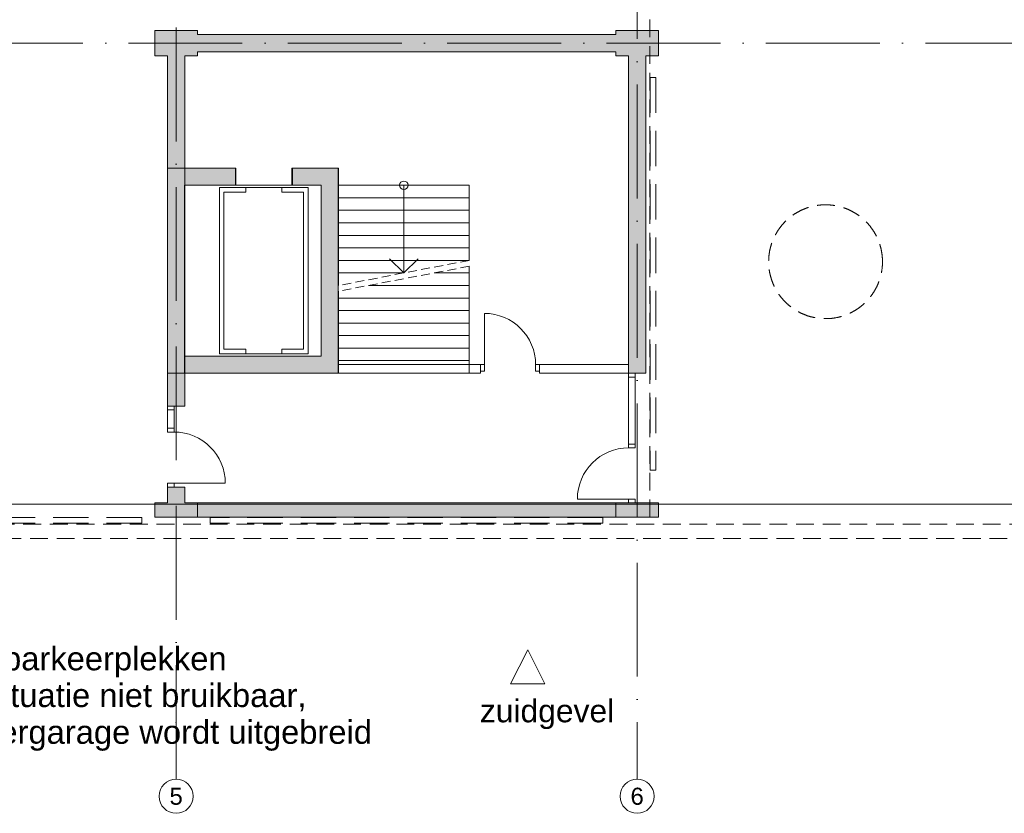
# Model space of a CAD drawing. Header units: millimetres. Extents: x -287545 to 1001608, y -673832 to 307178.
# Tile 22 of 64: x 33481 to 50781, y -81627 to -67687. Entities that reach past the tile are written whole.
import ezdxf
from ezdxf.enums import TextEntityAlignment as Align

# ---------------------------------------------------------------- set-up
doc = ezdxf.new("R2010")
doc.units = ezdxf.units.MM
doc.header["$MEASUREMENT"] = 0
for name, pattern in [('B0701', [468.239987, 311.999989, -156.239998]), ('B0702', [234.740001, 156.239998, -78.500003]), ('B0703', [937.400007, 625, -312.400007]), ('v1', [2800, 1000, -400, 0, -400, 1000, 0]), ('Wipeout_Contour', [1000, 0, -1000])]:
    doc.linetypes.add(name, pattern=pattern)
for name, color, linetype in [('00 Context', 7, 'Continuous'), ('21 Buitenwanden', 7, 'Continuous'), ('21 Buitenwanden Doorsnede-arcering', 7, 'Continuous'), ('22 C Binnenwanden', 7, 'Continuous'), ('22 C Binnenwanden Deuren', 7, 'Continuous'), ('22 C Binnenwanden Doorsnede-arcering', 7, 'Continuous'), ('22 NC Binnenwanden', 7, 'Continuous'), ('22 NC Binnenwanden Deuren', 7, 'Continuous'), ('22 NC Binnenwanden Doorsnede-arcering', 7, 'Continuous'), ('24 Trappen', 7, 'Continuous'), ('28 Draagconstructies - Kolommen INT', 7, 'Continuous'), ('28 Draagconstructies - Kolommen INT Doorsnede-arcering', 7, 'Continuous'), ('41 Buitenwandafw', 7, 'Continuous'), ('66 Transportvoorzieningen', 7, 'Continuous'), ('A Lijn aanzicht', 7, 'Continuous'), ('A Lijn aanzicht 2D arcering', 7, 'Continuous'), ('A Stramien', 7, 'Continuous'), ('Info Algemeen Doorsnede-arcering', 7, 'Continuous'), ('Maatvoering 1_ 50_100', 7, 'Continuous')]:
    doc.layers.add(name, color=color, linetype=linetype)
doc.styles.add('GENERATED_STYLE_3', font='txt')
doc.styles.add('GENERATED_STYLE_4', font='arial.ttf')
doc.styles.get("Standard").update_dxf_attribs({"font": 'txt.shx'})
doc.dimstyles.new('GENERATED_STYLE__1', dxfattribs={"dimtxt": 300, "dimasz": 285, "dimexe": 0.18, "dimexo": 0.0625, "dimgap": 0, "dimtad": 1, "dimtih": 1, "dimtoh": 1, "dimdec": 0, "dimzin": 3, "dimdsep": 46, "dimtxsty": 'GENERATED_STYLE_3', "dimblk": 'ARROWHEAD_11', "dimblk1": 'ARROWHEAD_11', "dimblk2": 'ARROWHEAD_11', "dimcen": 0.09, "dimse1": 1, "dimse2": 1, "dimclrd": 1, "dimclre": 1, "dimclrt": 2, "dimadec": 1, "dimazin": 0, "dimtfac": 1, "dimtdec": 4, "dimtmove": 0, "dimatfit": 1, "dimfxl": 1, "dimtolj": 1, "dimtzin": 3, "dimarcsym": 0})
doc.dimstyles.new('GENERATED_STYLE__5', dxfattribs={"dimtxt": 0.18, "dimasz": 304, "dimexe": 0.18, "dimexo": 0.0625, "dimgap": 0, "dimtad": 0, "dimtih": 1, "dimtoh": 1, "dimdec": 4, "dimzin": 3, "dimdsep": 46, "dimtxsty": 'Standard', "dimcen": 0.09, "dimadec": 0, "dimazin": 0, "dimtfac": 1, "dimtdec": 0, "dimtmove": 0, "dimatfit": 1, "dimldrblk": 'ARROWHEAD_16', "dimfxl": 1, "dimtolj": 1, "dimtzin": 3, "dimarcsym": 0})

# ---------------------------------------------------------------- blocks, each defined once
blk = doc.blocks.new('Morph_1_1')
at = {"layer": '00 Context', "color": 2, "linetype": 'Continuous', "lineweight": 0, "flags": 128}
blk.add_lwpolyline([(27780, -76200), (72780, -76200)], dxfattribs=at)
blk = doc.blocks.new('Stair_7_1')
at = {"layer": '24 Trappen', "color": 9, "linetype": 'Continuous', "lineweight": 0}
for p, q in [((41380, -70596), (39080, -70596)), ((39080, -70596), (39080, -70816)), ((40230, -70596), (40230, -70816)), ((41380, -70816), (41380, -70596)), ((41380, -70816), (39080, -70816)), ((39080, -70816), (39080, -71036)), ((40230, -70816), (40230, -72136)), ((41380, -71036), (41380, -70816)), ((41380, -71036), (39080, -71036)), ((39080, -71036), (39080, -71256)), ((41380, -71256), (41380, -71036)), ((41380, -71256), (39080, -71256)), ((39080, -71256), (39080, -71476)), ((41380, -71476), (41380, -71256)), ((41380, -71476), (39080, -71476)), ((39080, -71476), (39080, -71696)), ((41380, -71696), (41380, -71476)), ((41380, -71696), (39080, -71696)), ((39080, -71696), (39080, -71916)), ((41380, -71916), (41380, -71696)), ((41380, -71916), (39080, -71916)), ((39080, -71916), (39080, -72136)), ((40230, -72136), (39980, -71886)), ((40480, -71886), (40230, -72136)), ((40230, -72136), (39080, -72136)), ((39080, -72136), (39080, -72356))]:
    blk.add_line(p, q, dxfattribs=at)
at = {"layer": '24 Trappen', "color": 9, "linetype": 'B0702', "lineweight": 0}
blk.add_line((41380, -71916), (39080, -72356), dxfattribs=at)
at = {"layer": '24 Trappen', "color": 252, "linetype": 'B0702', "lineweight": 0, "true_color": 0x969696}
blk.add_line((41380, -72018), (39080, -72458), dxfattribs=at)
at = {"layer": '24 Trappen', "color": 252, "linetype": 'Continuous', "lineweight": 0, "true_color": 0x969696}
for p, q in [((41380, -72136), (40762, -72136)), ((41380, -72136), (41380, -72018)), ((41380, -72356), (41380, -72136)), ((39080, -72458), (39080, -72576)), ((41380, -72356), (39612, -72356)), ((41380, -72576), (41380, -72356)), ((41380, -72576), (39080, -72576)), ((39080, -72576), (39080, -72796)), ((41380, -72796), (41380, -72576)), ((41380, -72796), (39080, -72796)), ((39080, -72796), (39080, -73016)), ((41380, -73016), (41380, -72796)), ((41380, -73016), (39080, -73016)), ((39080, -73016), (39080, -73236)), ((41380, -73236), (41380, -73016)), ((41380, -73236), (39080, -73236)), ((39080, -73236), (39080, -73456)), ((41380, -73456), (41380, -73236)), ((41380, -73456), (39080, -73456)), ((39080, -73456), (39080, -73676)), ((41380, -73676), (41380, -73456)), ((41380, -73676), (39080, -73676)), ((39080, -73676), (39080, -73896)), ((41380, -73896), (41380, -73676))]:
    blk.add_line(p, q, dxfattribs=at)
at = {"layer": '24 Trappen', "color": 9, "linetype": 'Continuous', "lineweight": 0}
for start, end in [(90, 270), (270, 90)]:
    blk.add_arc((40230, -70596), 75, start, end, dxfattribs=at)
blk = doc.blocks.new('Wall_8_1', base_point=(36505, -68100))
at = {"layer": '22 NC Binnenwanden Doorsnede-arcering', "linetype": 'Continuous', "lineweight": 0}
blk.add_hatch(color=251, dxfattribs=at).paths.add_polyline_path([(36605, -67950), (36605, -68250), (43955, -68250), (43955, -67950)])
at = {"layer": '22 NC Binnenwanden', "color": 1, "linetype": 'Continuous', "lineweight": 0, "flags": 128}
for points in [[(43955, -67950), (36605, -67950)], [(36605, -68250), (43955, -68250)]]:
    blk.add_lwpolyline(points, dxfattribs=at)
blk = doc.blocks.new('D1 zl1-b 27_3')
at = {"layer": '22 NC Binnenwanden Deuren', "color": 1, "linetype": 'Continuous', "lineweight": 0}
for p, q in [((644, 0), (644, 900)), ((-711, 0), (-711, 186)), ((711, 0), (711, 186)), ((-644, 0), (-711, 0)), ((-711, 0), (-711, -114)), ((-711, -114), (-711, 0)), ((-711, -114), (-711, 0)), ((-644, -114), (-644, 0)), ((-256, 0), (-323, 0)), ((-323, 0), (-323, -114)), ((-256, -114), (-256, 0)), ((711, 0), (644, 0)), ((644, 0), (644, -114)), ((711, -114), (711, 0)), ((711, -114), (711, 0)), ((711, -114), (711, 0)), ((-711, -114), (-644, -114)), ((-323, -114), (-256, -114)), ((644, -114), (711, -114))]:
    blk.add_line(p, q, dxfattribs=at)
at = {"layer": '22 NC Binnenwanden Deuren', "color": 1, "linetype": 'Continuous', "lineweight": 0, "flags": 128}
blk.add_lwpolyline([(-644, -114), (-323, -114), (-323, 0), (-644, 0)], close=True, dxfattribs=at)
at = {"layer": '22 NC Binnenwanden Deuren', "color": 9, "linetype": 'Continuous', "lineweight": 0}
blk.add_arc((644, 0), 900, 90, 180, dxfattribs=at)
blk = doc.blocks.new('Wall_9_1', base_point=(36230, -76200))
at = {"layer": '22 NC Binnenwanden Doorsnede-arcering', "linetype": 'Continuous', "lineweight": 0}
for points in [[(36380, -68325), (36080, -68325), (36080, -74475), (36380, -74475)], [(36080, -76175), (36380, -76175), (36380, -75898), (36080, -75898)]]:
    blk.add_hatch(color=251, dxfattribs=at).paths.add_polyline_path(points)
at = {"layer": '22 NC Binnenwanden', "color": 1, "linetype": 'Continuous', "lineweight": 0}
for p, q in [((36080, -74475), (36194, -74475)), ((36194, -74475), (36380, -74475)), ((36080, -75898), (36194, -75898)), ((36194, -75898), (36380, -75898))]:
    blk.add_line(p, q, dxfattribs=at)
at = {"layer": '22 NC Binnenwanden', "color": 1, "linetype": 'Continuous', "lineweight": 0, "flags": 128}
for points in [[(36080, -68325), (36080, -74475)], [(36380, -74475), (36380, -68325)], [(36080, -75898), (36080, -76175)], [(36380, -76175), (36380, -75898)]]:
    blk.add_lwpolyline(points, dxfattribs=at)
at = {"layer": '22 NC Binnenwanden Deuren', "color": 1, "linetype": 'Continuous', "lineweight": 0, "zscale": 1000, "rotation": 270}
blk.add_blockref('D1 zl1-b 27_3', (36194, -75186), dxfattribs=at)
blk = doc.blocks.new('D1 zl1-b 27_5')
at = {"layer": '22 NC Binnenwanden Deuren', "color": 1, "linetype": 'Continuous', "lineweight": 0}
for p, q in [((1072, 0), (1072, 900)), ((-1072, 0), (-1139, 0)), ((-1139, 0), (-1139, -114)), ((-1139, 0), (-1139, -114)), ((-1139, 0), (-1139, -114)), ((-1072, -114), (-1072, 0)), ((172, 0), (105, 0)), ((105, 0), (105, -114)), ((172, -114), (172, 0)), ((1139, 0), (1072, 0)), ((1072, 0), (1072, -114)), ((1139, -114), (1139, 0)), ((1139, 0), (1139, -114)), ((1139, 0), (1139, -114)), ((-1139, -114), (-1072, -114)), ((-1139, -114), (-1139, -300)), ((105, -114), (172, -114)), ((1072, -114), (1139, -114)), ((1139, -114), (1139, -300))]:
    blk.add_line(p, q, dxfattribs=at)
at = {"layer": '22 NC Binnenwanden Deuren', "color": 1, "linetype": 'Continuous', "lineweight": 0, "flags": 128}
blk.add_lwpolyline([(-1072, -114), (105, -114), (105, 0), (-1072, 0)], close=True, dxfattribs=at)
at = {"layer": '22 NC Binnenwanden Deuren', "color": 9, "linetype": 'Continuous', "lineweight": 0}
blk.add_arc((1072, 0), 900, 90, 180, dxfattribs=at)
blk = doc.blocks.new('Wall_19_1', base_point=(44330, -76200))
at = {"layer": '22 NC Binnenwanden Doorsnede-arcering', "linetype": 'Continuous', "lineweight": 0}
blk.add_hatch(color=251, dxfattribs=at).paths.add_polyline_path([(44480, -68325), (44180, -68325), (44180, -73896), (44480, -73896)])
at = {"layer": '22 NC Binnenwanden', "color": 1, "linetype": 'Continuous', "lineweight": 0}
for p, q in [((44180, -73896), (44294, -73896)), ((44294, -73896), (44480, -73896)), ((44180, -76175), (44294, -76175)), ((44294, -76175), (44480, -76175))]:
    blk.add_line(p, q, dxfattribs=at)
at = {"layer": '22 NC Binnenwanden', "color": 1, "linetype": 'Continuous', "lineweight": 0, "flags": 128}
for points in [[(44180, -68325), (44180, -73896)], [(44480, -73896), (44480, -68325)]]:
    blk.add_lwpolyline(points, dxfattribs=at)
at = {"layer": '22 NC Binnenwanden Deuren', "color": 1, "linetype": 'Continuous', "lineweight": 0, "xscale": -1, "zscale": 1000, "rotation": 90}
blk.add_blockref('D1 zl1-b 27_5', (44180, -75036), dxfattribs=at)
blk = doc.blocks.new('Wall_24_1', base_point=(43955, -76300))
at = {"layer": '21 Buitenwanden Doorsnede-arcering', "linetype": 'Continuous', "lineweight": 0}
blk.add_hatch(color=251, dxfattribs=at).paths.add_polyline_path([(43955, -76175), (36605, -76175), (36605, -76425), (43955, -76425)])
at = {"layer": '21 Buitenwanden', "color": 1, "linetype": 'Continuous', "lineweight": 0, "flags": 128}
for points in [[(43955, -76175), (36605, -76175)], [(36605, -76175), (36605, -76425)], [(43955, -76425), (43955, -76175)], [(36605, -76425), (43955, -76425)]]:
    blk.add_lwpolyline(points, dxfattribs=at)
blk = doc.blocks.new('Wall_72_1', base_point=(38780, -73596))
at = {"layer": '22 C Binnenwanden Doorsnede-arcering', "linetype": 'Continuous', "lineweight": 0}
for points in [[(38780, -73596), (36380, -73596), (36380, -73896), (38780, -73896)], [(39080, -73596), (38780, -73596), (39080, -73896)], [(38780, -73896), (39080, -73896), (38780, -73596)]]:
    blk.add_hatch(color=251, dxfattribs=at).paths.add_polyline_path(points)
at = {"layer": '22 C Binnenwanden', "color": 1, "linetype": 'Continuous', "lineweight": 0, "flags": 128}
for points in [[(38780, -73596), (36380, -73596)], [(36380, -73896), (36380, -73596)], [(39080, -73896), (39080, -73596)], [(36380, -73896), (39080, -73896)]]:
    blk.add_lwpolyline(points, dxfattribs=at)
blk = doc.blocks.new('D1 27_5')
at = {"layer": '22 NC Binnenwanden Deuren', "color": 1, "linetype": 'Continuous', "lineweight": 0}
for p, q in [((450, 0), (450, 900)), ((-450, 0), (-517, 0)), ((-517, 0), (-517, -114)), ((-517, 0), (-517, -114)), ((-517, 0), (-517, -114)), ((-450, -114), (-450, 0)), ((517, 0), (450, 0)), ((450, 0), (450, -114)), ((517, -114), (517, 0)), ((517, 0), (517, -114)), ((517, 0), (517, -114)), ((-517, -114), (-450, -114)), ((-517, -114), (-517, -150)), ((450, -114), (517, -114)), ((517, -114), (517, -150))]:
    blk.add_line(p, q, dxfattribs=at)
at = {"layer": '22 NC Binnenwanden Deuren', "color": 9, "linetype": 'Continuous', "lineweight": 0}
blk.add_arc((450, 0), 900, 90, 180, dxfattribs=at)
blk = doc.blocks.new('Wall_73_1', base_point=(39080, -73821))
at = {"layer": '22 NC Binnenwanden', "color": 1, "linetype": 'Continuous', "lineweight": 0}
for p, q in [((41580, -73746), (41580, -73860)), ((41580, -73860), (41580, -73896)), ((42614, -73746), (42614, -73860)), ((42614, -73860), (42614, -73896))]:
    blk.add_line(p, q, dxfattribs=at)
at = {"layer": '22 NC Binnenwanden', "color": 1, "linetype": 'Continuous', "lineweight": 0, "flags": 128}
for points in [[(41580, -73746), (39080, -73746)], [(39080, -73746), (39080, -73896)], [(44180, -73746), (42614, -73746)], [(44180, -73896), (44180, -73746)], [(39080, -73896), (41580, -73896)], [(42614, -73896), (44180, -73896)]]:
    blk.add_lwpolyline(points, dxfattribs=at)
at = {"layer": '22 NC Binnenwanden Deuren', "color": 1, "linetype": 'Continuous', "lineweight": 0, "xscale": -1, "zscale": 1000}
blk.add_blockref('D1 27_5', (42097, -73746), dxfattribs=at)
blk = doc.blocks.new('Lift 27_2')
at = {"layer": '66 Transportvoorzieningen', "color": 2, "linetype": 'Continuous', "lineweight": 0}
for p, q in [((3000, 3600), (0, 3600)), ((0, 3600), (0, 0)), ((3000, 0), (3000, 3600)), ((300, 3300), (2700, 3300)), ((300, 300), (300, 3300)), ((2700, 3300), (2700, 300)), ((1195, 300), (300, 300)), ((1195, 0), (1195, 300)), ((1195, 300), (2185, 300)), ((2700, 300), (2185, 300)), ((2185, 300), (2185, 0)), ((0, 0), (1195, 0)), ((2185, 0), (3000, 0))]:
    blk.add_line(p, q, dxfattribs=at)
at = {"layer": '66 Transportvoorzieningen', "color": 1, "linetype": 'Continuous', "lineweight": 0}
for p, q in [((910, 3260), (1375, 3260)), ((910, 340), (910, 3260)), ((1375, 3180), (990, 3180)), ((990, 3180), (990, 420)), ((1375, 3260), (1375, 3180)), ((1375, 3260), (2005, 3260)), ((2005, 3180), (2005, 3260)), ((2005, 3260), (2470, 3260)), ((2390, 3180), (2005, 3180)), ((2390, 3180), (2390, 420)), ((2470, 340), (2470, 3260)), ((1375, 420), (990, 420)), ((1375, 340), (1375, 420)), ((2390, 420), (2005, 420)), ((2005, 420), (2005, 340)), ((910, 340), (1375, 340)), ((1375, 340), (2005, 340)), ((2005, 340), (2470, 340))]:
    blk.add_line(p, q, dxfattribs=at)
blk = doc.blocks.new('Beam_75_1', base_point=(44560, -68700))
at = {"layer": '41 Buitenwandafw', "color": 9, "linetype": 'B0703', "lineweight": 0}
for p, q in [((44560, -68700), (44560, -75600)), ((44560, -68700), (44660, -68700)), ((44660, -68700), (44660, -75600)), ((44560, -75600), (44660, -75600))]:
    blk.add_line(p, q, dxfattribs=at)
blk = doc.blocks.new('Beam_76_1', base_point=(43730, -76430))
at = {"layer": '41 Buitenwandafw', "color": 9, "linetype": 'B0703', "lineweight": 0}
for p, q in [((43730, -76430), (36830, -76430)), ((36830, -76430), (36830, -76530)), ((43730, -76430), (43730, -76530)), ((43730, -76530), (36830, -76530))]:
    blk.add_line(p, q, dxfattribs=at)
blk = doc.blocks.new('Beam_77_1', base_point=(35630, -76430))
at = {"layer": '41 Buitenwandafw', "color": 9, "linetype": 'B0703', "lineweight": 0}
for p, q in [((35630, -76430), (28730, -76430)), ((28730, -76430), (28730, -76530)), ((35630, -76430), (35630, -76530)), ((35630, -76530), (28730, -76530))]:
    blk.add_line(p, q, dxfattribs=at)
blk = doc.blocks.new('ARROWHEAD_11')
at = {"color": 0, "linetype": 'Continuous', "lineweight": 0}
blk.add_line((0, 0), (-1, 0), dxfattribs=at)
at = {"color": 0, "linetype": 'Continuous', "lineweight": 0, "const_width": 0.25, "flags": 128}
blk.add_lwpolyline([(-0.125, 0, 1), (0.125, 0, 1)], format="xyb", close=True, dxfattribs=at)
blk = doc.blocks.new('*D523')
at = {"layer": 'Defpoints', "color": 0, "linetype": 'Continuous', "transparency": 16777216}
for p in [(51350, -50541), (45410, -65325), (51350, -73425)]:
    blk.add_point(p, dxfattribs=at)
at = {"layer": 'Maatvoering 1_ 50_100', "color": 1, "linetype": 'Continuous', "lineweight": -2, "transparency": 16777216}
blk.add_line((45695, -50541), (51065, -50541), dxfattribs=at)
at = {"layer": 'Maatvoering 1_ 50_100', "color": 1, "linetype": 'Continuous', "lineweight": -2, "transparency": 16777216, "xscale": 285, "yscale": 285, "zscale": 285, "rotation": 180}
blk.add_blockref('ARROWHEAD_11', (45410, -50541), dxfattribs=at)
at = {"layer": 'Maatvoering 1_ 50_100', "color": 1, "linetype": 'Continuous', "lineweight": -2, "transparency": 16777216, "xscale": 285, "yscale": 285, "zscale": 285}
blk.add_blockref('ARROWHEAD_11', (51350, -50541), dxfattribs=at)
at = {"layer": 'Maatvoering 1_ 50_100', "color": 2, "linetype": 'Continuous', "lineweight": 0, "transparency": 16777216, "insert": (48321, -50391), "char_height": 300, "attachment_point": 5, "style": 'GENERATED_STYLE_3'}
blk.add_mtext('\\A1;5940', dxfattribs=at)
blk = doc.blocks.new('Elevation_3_1', base_point=(-1990, -79353))
at = {"layer": 'A Lijn aanzicht', "color": 2, "lineweight": 0, "insert": (43927, -80149), "char_height": 400, "attachment_point": 9, "style": 'GENERATED_STYLE_4'}
blk.add_mtext('\\A1;{\\pqr;\\pt0;\\fArial|b0|i0|c0|p0;\\W1.000000;zuidgevel}', dxfattribs=at)
at = {"color": 254, "linetype": 'Wipeout_Contour', "lineweight": 0, "ltscale": 269394.681613}
blk.add_wipeout([(42107, -79353), (42707, -79353), (42407, -78753)], dxfattribs=at).dxf.layer = 'A Lijn aanzicht 2D arcering'
at = {"layer": 'A Lijn aanzicht', "color": 2, "linetype": 'Continuous', "lineweight": 0, "flags": 128}
blk.add_lwpolyline([(42107, -79353), (42707, -79353), (42407, -78753)], close=True, dxfattribs=at)
blk = doc.blocks.new('ARROWHEAD_16')
at = {"linetype": 'Continuous', "lineweight": 0}
blk.add_hatch(color=0, dxfattribs=at).paths.add_polyline_path([(-0.9093, 0.525), (0, 0), (-0.9093, -0.525)])
at = {"color": 0, "linetype": 'Continuous', "lineweight": 0}
blk.add_line((0, 0), (-1, 0), dxfattribs=at)
blk = doc.blocks.new('Column_57_1', base_point=(44330, -76300))
at = {"layer": '28 Draagconstructies - Kolommen INT Doorsnede-arcering', "linetype": 'Continuous', "lineweight": 0, "true_color": 0x323232}
for points in [[(44180, -76175), (43955, -76175), (43955, -76425), (44705, -76425), (44705, -76175), (44480, -76175), (44480, -76200), (44180, -76200)], [(44180, -76175), (44180, -76200), (44480, -76200), (44480, -76175)]]:
    blk.add_hatch(color=250, dxfattribs=at).paths.add_polyline_path(points)
at = {"layer": '28 Draagconstructies - Kolommen INT', "color": 5, "linetype": 'Continuous', "lineweight": 0, "flags": 128}
blk.add_lwpolyline([(44180, -76175), (43955, -76175), (43955, -76425), (44705, -76425), (44705, -76175), (44480, -76175)], dxfattribs=at)
blk = doc.blocks.new('Column_64_1', base_point=(36230, -76300))
at = {"layer": '28 Draagconstructies - Kolommen INT Doorsnede-arcering', "linetype": 'Continuous', "lineweight": 0, "true_color": 0x323232}
for points in [[(36080, -76175), (35855, -76175), (35855, -76425), (36605, -76425), (36605, -76175), (36380, -76175), (36380, -76200), (36080, -76200)], [(36080, -76200), (36380, -76200), (36380, -76175), (36080, -76175)]]:
    blk.add_hatch(color=250, dxfattribs=at).paths.add_polyline_path(points)
at = {"layer": '28 Draagconstructies - Kolommen INT', "color": 5, "linetype": 'Continuous', "lineweight": 0, "flags": 128}
blk.add_lwpolyline([(36080, -76175), (35855, -76175), (35855, -76425), (36605, -76425), (36605, -76175), (36380, -76175)], dxfattribs=at)
blk = doc.blocks.new('Column_65_1', base_point=(44330, -68100))
at = {"layer": '28 Draagconstructies - Kolommen INT Doorsnede-arcering', "linetype": 'Continuous', "lineweight": 0, "true_color": 0x323232}
for points in [[(43955, -67875), (43955, -67950), (44180, -67950), (44480, -67950), (44480, -68250), (44480, -68325), (44705, -68325), (44705, -67875)], [(43955, -67950), (43955, -68250), (44180, -68250), (44180, -67950)], [(44480, -67950), (44180, -68250), (44480, -68250)], [(44180, -68250), (44480, -67950), (44180, -67950)], [(43955, -68250), (43955, -68325), (44180, -68325), (44180, -68250)], [(44180, -68250), (44180, -68325), (44480, -68325), (44480, -68250)]]:
    blk.add_hatch(color=250, dxfattribs=at).paths.add_polyline_path(points)
at = {"layer": '28 Draagconstructies - Kolommen INT', "color": 5, "linetype": 'Continuous', "lineweight": 0, "flags": 128}
for points in [[(44480, -68325), (44705, -68325), (44705, -67875), (43955, -67875), (43955, -67950)], [(43955, -68250), (43955, -68325), (44180, -68325)]]:
    blk.add_lwpolyline(points, dxfattribs=at)
blk = doc.blocks.new('Column_72_1', base_point=(36230, -68100))
at = {"layer": '28 Draagconstructies - Kolommen INT Doorsnede-arcering', "linetype": 'Continuous', "lineweight": 0, "true_color": 0x323232}
for points in [[(36605, -67875), (35855, -67875), (35855, -68325), (36080, -68325), (36080, -68100), (36380, -68100), (36380, -68325), (36605, -68325), (36605, -68250), (36505, -68250), (36505, -67950), (36605, -67950)], [(36605, -67950), (36505, -67950), (36505, -68250), (36605, -68250)], [(36080, -68100), (36080, -68325), (36380, -68325), (36380, -68100)]]:
    blk.add_hatch(color=250, dxfattribs=at).paths.add_polyline_path(points)
at = {"layer": '28 Draagconstructies - Kolommen INT', "color": 5, "linetype": 'Continuous', "lineweight": 0, "flags": 128}
for points in [[(36605, -67950), (36605, -67875), (35855, -67875), (35855, -68325), (36080, -68325)], [(36380, -68325), (36605, -68325), (36605, -68250)]]:
    blk.add_lwpolyline(points, dxfattribs=at)
blk = doc.blocks.new('Standard grid marker')
at = {"layer": 'A Stramien', "color": 9, "linetype": 'v1', "lineweight": 0, "true_color": 0xc8c8c8}
blk.add_line((1000, 0), (77736, 0), dxfattribs=at)
at = {"layer": 'A Stramien', "color": 252, "lineweight": 0, "true_color": 0x969696, "style": 'GENERATED_STYLE_4'}
blk.add_attdef('AC_MarkerText_1', text='', height=300, dxfattribs=at).set_placement((-300, 150), align=Align.TOP_CENTER)
blk = doc.blocks.new('Standard grid marker_7')
at = {"layer": 'A Stramien', "color": 9, "linetype": 'v1', "lineweight": 0, "true_color": 0xc8c8c8}
for q in [(0, 0), (53827, 0)]:
    blk.add_line((1000, 0), q, dxfattribs=at)
at = {"layer": 'A Stramien', "color": 252, "linetype": 'Continuous', "lineweight": 0, "true_color": 0x969696, "flags": 128}
blk.add_lwpolyline([(0, 0, 1), (-600, 0, 1)], format="xyb", close=True, dxfattribs=at)
at = {"layer": 'A Stramien', "color": 9, "linetype": 'v1', "lineweight": 0, "true_color": 0xc8c8c8}
blk.add_point((1000, 0), dxfattribs=at)
blk.add_point((1000, 0), dxfattribs=at)
at = {"layer": 'A Stramien', "color": 252, "lineweight": 0, "true_color": 0x969696, "style": 'GENERATED_STYLE_4'}
blk.add_attdef('AC_MarkerText_1', text='', height=300, rotation=270, dxfattribs=at).set_placement((-81, -69), align=Align.TOP_CENTER)
blk = doc.blocks.new('Standard grid marker_8')
at = {"layer": 'A Stramien', "color": 9, "linetype": 'v1', "lineweight": 0, "true_color": 0xc8c8c8}
blk.add_line((0, 0), (79292, 0), dxfattribs=at)
at = {"layer": 'A Stramien', "color": 252, "linetype": 'Continuous', "lineweight": 0, "true_color": 0x969696, "flags": 128}
blk.add_lwpolyline([(0, 0, 1), (-600, 0, 1)], format="xyb", close=True, dxfattribs=at)
at = {"layer": 'A Stramien', "color": 9, "linetype": 'v1', "lineweight": 0, "true_color": 0xc8c8c8}
blk.add_point((0, 0), dxfattribs=at)
blk.add_point((0, 0), dxfattribs=at)
blk.add_point((0, 0), dxfattribs=at)
at = {"layer": 'A Stramien', "color": 252, "lineweight": 0, "true_color": 0x969696, "style": 'GENERATED_STYLE_4'}
for tag, p in [('AC_MarkerText_1_0', (-81, -69)), ('AC_MarkerText_1_1', (79810, -69))]:
    blk.add_attdef(tag, text='', height=300, rotation=270, dxfattribs=at).set_placement(p, align=Align.TOP_CENTER)
blk = doc.blocks.new('D rechthoekige opening 27_2')
at = {"layer": '22 C Binnenwanden Deuren', "color": 1, "linetype": 'Continuous', "lineweight": 0}
for p, q in [((-500, 0), (-500, 300)), ((500, 0), (500, 300))]:
    blk.add_line(p, q, dxfattribs=at)
blk = doc.blocks.new('Wall_191_1', base_point=(36380, -70594))
at = {"layer": '22 C Binnenwanden Doorsnede-arcering', "linetype": 'Continuous', "lineweight": 0}
for points in [[(36380, -70294), (36380, -70594), (37276, -70594), (37276, -70294)], [(38276, -70294), (38276, -70594), (38780, -70594), (38780, -70294)], [(38780, -70594), (39080, -70594), (39080, -70294)], [(38780, -70594), (39080, -70294), (38780, -70294)]]:
    blk.add_hatch(color=251, dxfattribs=at).paths.add_polyline_path(points)
at = {"layer": '22 C Binnenwanden', "color": 1, "linetype": 'Continuous', "lineweight": 0}
for p, q in [((37276, -70594), (37276, -70294)), ((38276, -70594), (38276, -70294))]:
    blk.add_line(p, q, dxfattribs=at)
at = {"layer": '22 C Binnenwanden', "color": 1, "linetype": 'Continuous', "lineweight": 0, "flags": 128}
for points in [[(37276, -70294), (36380, -70294)], [(36380, -70294), (36380, -70594)], [(39080, -70294), (38276, -70294)], [(39080, -70294), (39080, -70594)], [(36380, -70594), (37276, -70594)], [(38276, -70594), (38780, -70594)]]:
    blk.add_lwpolyline(points, dxfattribs=at)
at = {"layer": '22 C Binnenwanden Deuren', "color": 1, "linetype": 'Continuous', "lineweight": 0, "xscale": -1, "zscale": 1000}
blk.add_blockref('D rechthoekige opening 27_2', (37776, -70594), dxfattribs=at)
blk = doc.blocks.new('Wall_192_1', base_point=(38780, -73596))
at = {"layer": '22 C Binnenwanden Doorsnede-arcering', "linetype": 'Continuous', "lineweight": 0}
blk.add_hatch(color=251, dxfattribs=at).paths.add_polyline_path([(39080, -73596), (39080, -70594), (38780, -70594), (38780, -73596)])
at = {"layer": '22 C Binnenwanden', "color": 1, "linetype": 'Continuous', "lineweight": 0, "flags": 128}
for points in [[(38780, -70594), (38780, -73596)], [(39080, -73596), (39080, -70594)]]:
    blk.add_lwpolyline(points, dxfattribs=at)

msp = doc.modelspace()

# ---------------------------------------------------------------- linework, layer by layer
at = {"color": 1, "linetype": 'B0701', "lineweight": 0}
msp.add_line((74125.7, -76550), (6382.1, -76550), dxfattribs=at)
at = {"color": 4, "linetype": 'B0701', "lineweight": 0}
msp.add_lwpolyline([(53030, -35100), (3230, -35100), (3230, -76800), (53030, -76800)], close=True, dxfattribs=at)
at = {"color": 2, "linetype": 'B0701', "lineweight": 0}
msp.add_lwpolyline([(44555, -76425), (44555, -60225), (60755, -60225), (60755, -44025), (68630, -44025)], dxfattribs=at)
msp.add_lwpolyline([(44555, -76425), (44555, -60225), (60755, -60225), (60755, -44025), (68630, -44025)], dxfattribs=at)
at = {"layer": 'Info Algemeen Doorsnede-arcering', "color": 252, "linetype": 'B0701', "lineweight": 0, "true_color": 0x969696, "flags": 128}
msp.add_lwpolyline([(48640.5, -71938.9, 1), (46640.5, -71938.9, 1)], format="xyb", close=True, dxfattribs=at)

# ---------------------------------------------------------------- block references
at = {"layer": '00 Context', "linetype": 'Continuous', "lineweight": 0}
msp.add_blockref('Morph_1_1', (0, 0), dxfattribs=at)
at = {"layer": '21 Buitenwanden', "color": 1, "lineweight": 0}
msp.add_blockref('Wall_24_1', (43955, -76300), dxfattribs=at)
at = {"layer": '22 C Binnenwanden', "color": 1, "lineweight": 0}
for name, p in [('Wall_191_1', (36380, -70594.1)), ('Wall_192_1', (38779.6, -73596)), ('Wall_72_1', (38779.6, -73596))]:
    msp.add_blockref(name, p, dxfattribs=at)
at = {"layer": '22 NC Binnenwanden', "color": 1, "lineweight": 0}
for name, p in [('Wall_8_1', (36505, -68100)), ('Wall_9_1', (36230, -76200)), ('Wall_19_1', (44330, -76200)), ('Wall_73_1', (39079.6, -73821))]:
    msp.add_blockref(name, p, dxfattribs=at)
at = {"layer": '24 Trappen', "color": 255, "linetype": 'Continuous', "lineweight": 0}
msp.add_blockref('Stair_7_1', (0, 0), dxfattribs=at)
at = {"layer": '28 Draagconstructies - Kolommen INT', "color": 5, "lineweight": 0}
for name, p in [('Column_72_1', (36230, -68100)), ('Column_65_1', (44330, -68100)), ('Column_64_1', (36230, -76300)), ('Column_57_1', (44330, -76300))]:
    msp.add_blockref(name, p, dxfattribs=at)
at = {"layer": '41 Buitenwandafw', "color": 9, "lineweight": 0}
for name, p in [('Beam_75_1', (44560, -68700)), ('Beam_77_1', (35630, -76430)), ('Beam_76_1', (43730, -76430))]:
    msp.add_blockref(name, p, dxfattribs=at)
at = {"layer": '66 Transportvoorzieningen', "color": 1, "linetype": 'Continuous', "lineweight": 0, "xscale": -1, "zscale": 1000, "rotation": 180}
msp.add_blockref('Lift 27_2', (36079.6, -70296), dxfattribs=at)
at = {"layer": 'A Stramien', "color": 1, "linetype": 'Continuous', "lineweight": 0}
ref = msp.add_blockref('Standard grid marker_8', (44330, -81027.3), dxfattribs=dict(at, zscale=1000, rotation=90))
ref.add_attrib('AC_MarkerText_1', '6', dxfattribs={"color": 252, "lineweight": 0, "true_color": 0x969696, "height": 300, "rotation": 360, "style": 'GENERATED_STYLE_4'}).set_placement((44330, -81177.3), align=Align.TOP_CENTER)
ref = msp.add_blockref('Standard grid marker_7', (36230, -81027.3), dxfattribs=dict(at, zscale=1000, rotation=90))
ref.add_attrib('AC_MarkerText_1', '5', dxfattribs={"color": 252, "lineweight": 0, "true_color": 0x969696, "height": 300, "rotation": 360, "style": 'GENERATED_STYLE_4'}).set_placement((36230, -81177.3), align=Align.TOP_CENTER)
at = {"layer": 'A Stramien', "color": 1, "linetype": 'Continuous', "lineweight": 0, "zscale": 1000}
for p in [(1790.4, -68100), (1790.4, -76200)]:
    msp.add_blockref('Standard grid marker', p, dxfattribs=at)

# ---------------------------------------------------------------- texts
at = {"layer": 'Maatvoering 1_ 50_100', "color": 9, "linetype": 'Continuous', "lineweight": 0, "insert": (30091.1, -79617.5), "char_height": 411.23, "attachment_point": 4, "line_spacing_factor": 0.941619, "style": 'GENERATED_STYLE_4'}
msp.add_mtext('\\A1;{\\pql;\\fArial|b0|i0|c0|p0;\\W1.000000;gestippelde parkeerplekken \\P\\pql;\\fArial|b0|i0|c0|p0;\\W1.000000;in tijdelijke situatie niet bruikbaar, \\P\\pql;\\fArial|b0|i0|c0|p0;\\W1.000000;totdat parkeergarage wordt uitgebreid }', dxfattribs=at)

# ---------------------------------------------------------------- dimensions: what is measured, and where the dimension line sits
at = {"layer": 'Maatvoering 1_ 50_100', "color": 1, "linetype": 'Continuous', "lineweight": 0}
dim = msp.add_linear_dim(base=(51350, -50541), p1=(45410, -65325), p2=(51350, -73425), dimstyle='GENERATED_STYLE__1', dxfattribs=at)
dim.commit()
dim.dimension.update_dxf_attribs({"geometry": '*D523', "text_midpoint": (48321.4, -50541), "dimtype": 160})

# ---------------------------------------------------------------- leaders
at = {"layer": 'Maatvoering 1_ 50_100', "color": 9, "linetype": 'Continuous', "lineweight": 0, "annotation_type": 0, "has_hookline": 1, "hookline_direction": 0, "text_width": 9529.3}
msp.add_leader([(26354.6, -75412.8), (28564.7, -79617.5), (30041.1, -79581.6)], dimstyle='GENERATED_STYLE__5', dxfattribs=at)

# ---------------------------------------------------------------- next in the draw order: block references
at = {"layer": 'A Lijn aanzicht', "color": 2, "lineweight": 0}
msp.add_blockref('Elevation_3_1', (-1990, -79353.3), dxfattribs=at)

doc.saveas('drawing.dxf')
